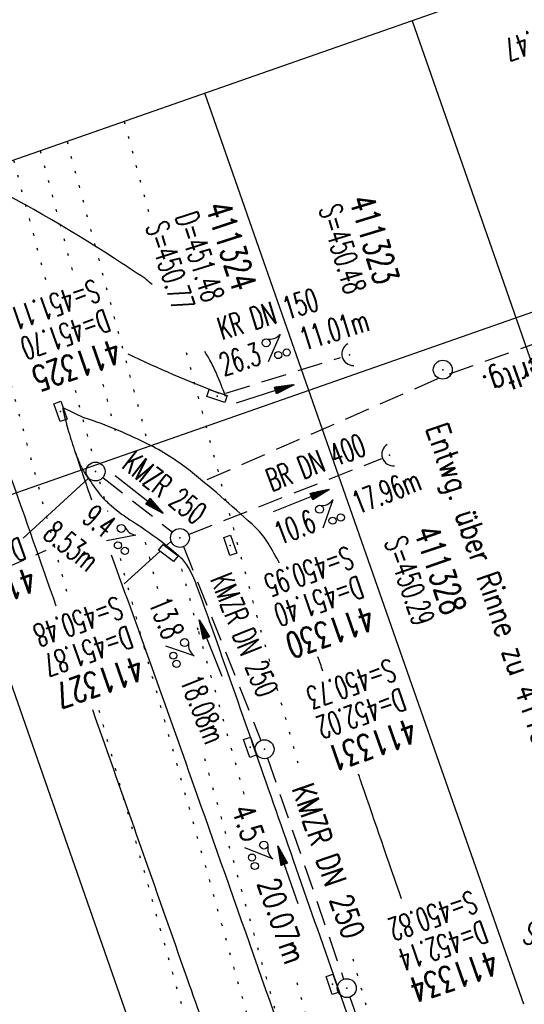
# Model space of a CAD drawing. Extents: x 446740 to 447511, y 442825 to 444035.
# Tile 17 of 23: x 446901 to 446941, y 443885 to 443964. Entities that reach past the tile are written whole.
import ezdxf
from ezdxf.enums import TextEntityAlignment as Align

# ---------------------------------------------------------------- set-up
doc = ezdxf.new("R2010")
doc.units = 0
doc.header["$LTSCALE"] = 2
doc.header["$MEASUREMENT"] = 0
for name, pattern in [('AUSGEZOGEN', [0]), ('GESTRICH-X2', [1.5, 1, -0.5]), ('PUNKTX2_STR', [0.6, 0.1, -0.5])]:
    doc.linetypes.add(name, pattern=pattern)
doc.layers.get('0').update_dxf_attribs({"linetype": 'AUSGEZOGEN'})
for name, color, linetype in [('Bahnachse', 7, 'CONTINUOUS'), ('FBR', 8, 'CONTINUOUS'), ('Gleisachsen', 7, 'CONTINUOUS'), ('Ingenieurbauwerke', 15, 'CONTINUOUS'), ('KANAL', 7, 'GESTRICH-X2'), ('PFEIL', 7, 'CONTINUOUS'), ('Planeinteilung', 6, 'CONTINUOUS'), ('RAHMEN', 250, 'AUSGEZOGEN'), ('SCHACHTNR', 6, 'CONTINUOUS'), ('SCHMUTZWASSER', 30, 'GESTRICH-X2'), ('SCHRIFT', 7, 'AUSGEZOGEN'), ('SCHSYMBOL', 7, 'AUSGEZOGEN'), ('STRASSE', 8, 'CONTINUOUS'), ('TEXTO', 4, 'CONTINUOUS'), ('TEXTU', 4, 'CONTINUOUS')]:
    doc.layers.add(name, color=color, linetype=linetype)
doc.styles.add('ROMANS', font='romans.shx', dxfattribs={"width": 0.8})

# ---------------------------------------------------------------- blocks, each defined once
blk = doc.blocks.new('30')
at = {"color": 0}
for p, q in [((-0.75, -0.29), (-0.75, 0.293)), ((-0.75, 0.293), (0.753, 0.293)), ((0.753, 0.293), (0.753, -0.29)), ((0.753, -0.29), (-0.75, -0.29))]:
    blk.add_line(p, q, dxfattribs=at)
blk.add_point((0, 0), dxfattribs=at)
blk = doc.blocks.new('42')
at = {"color": 0}
blk.add_arc((-0.025, -0.311), 0.91, 12.5363, 167.4637, dxfattribs=at)
blk.add_point((0, 0), dxfattribs=at)
blk = doc.blocks.new('PROM')
blk.add_line((1.566, 1.817), (0.019, 0.015))
for centre, radius in [((0.317, 1.51), 0.317), ((0.943, 0.291), 0.283), ((1.645, 0.287), 0.283)]:
    blk.add_circle(centre, radius)
blk.add_arc((0.992, 2.682), 1.033, 239.14139, 303.35492)
blk = doc.blocks.new('PFEIL2')
at = {"color": 0}
for p, q in [((0.88, 0.002), (-2.401, -0.012)), ((0.881, -0.271), (0.879, 0.276)), ((0.879, 0.276), (2.429, 0.009)), ((0.911, 0.27), (0.879, 0.265)), ((0.965, 0.261), (0.879, 0.246)), ((1.019, 0.252), (0.879, 0.228)), ((1.073, 0.242), (0.879, 0.209)), ((1.127, 0.233), (0.879, 0.191)), ((1.181, 0.224), (0.879, 0.172)), ((1.235, 0.214), (0.879, 0.154)), ((1.289, 0.205), (0.879, 0.135)), ((1.343, 0.196), (0.879, 0.117)), ((1.397, 0.187), (0.879, 0.098)), ((1.451, 0.177), (0.879, 0.08)), ((1.505, 0.168), (0.879, 0.061)), ((1.559, 0.159), (0.88, 0.043)), ((1.613, 0.149), (0.88, 0.024)), ((1.668, 0.14), (0.88, 0.006)), ((1.722, 0.131), (0.88, -0.013)), ((1.776, 0.121), (0.88, -0.031)), ((1.83, 0.112), (0.88, -0.05)), ((1.884, 0.103), (0.88, -0.068)), ((1.938, 0.094), (0.88, -0.087)), ((1.992, 0.084), (0.88, -0.105)), ((2.046, 0.075), (0.88, -0.124)), ((2.1, 0.066), (0.88, -0.142)), ((2.154, 0.056), (0.88, -0.161)), ((2.208, 0.047), (0.88, -0.179)), ((2.262, 0.038), (0.881, -0.198)), ((2.316, 0.029), (0.881, -0.216)), ((2.37, 0.019), (0.881, -0.235)), ((2.424, 0.01), (0.881, -0.253)), ((2.429, 0.009), (0.881, -0.271))]:
    blk.add_line(p, q, dxfattribs=at)
blk = doc.blocks.new('GST')
at = {"color": 0}
blk.add_circle((0, 0), 0.75, dxfattribs=at)
blk.add_point((0, 0), dxfattribs=at)
blk = doc.blocks.new('10')
blk.add_blockref('GST', (0, 0))
blk = doc.blocks.new('17')
blk.add_lwpolyline([(-0.755, -1.218), (0.748, -1.218), (0.748, -1.801), (-0.755, -1.801)], close=True)
blk.add_blockref('GST', (0, 0))
blk = doc.blocks.new('1135420')
blk.add_line((0, 297), (0, 0))
at = {"layer": 'RAHMEN'}
blk.add_line((25, 415), (25, 5), dxfattribs=at)

msp = doc.modelspace()

# ---------------------------------------------------------------- linework, layer by layer
at = {"layer": 'Bahnachse', "linetype": 'PUNKTX2_STR'}
for p, q in [((446902.403, 443953.09), (446905.063, 443943.165)), ((446907.371, 443934.549), (446908.447, 443930.532)), ((446910.734, 443921.999), (446911.765, 443918.15)), ((446915.451, 443904.836), (446923.554, 443875.95))]:
    msp.add_line(p, q, dxfattribs=at)
at = {"layer": 'FBR', "flags": 128}
for points in [[(446931.943, 443963.429), (446935.147, 443954.264), (446939.223, 443942.585), (446943.33, 443930.794), (446947.457, 443919.088), (446951.592, 443907.277), (446954.489, 443899.038)], [(446904.187, 443932.717), (446905.892, 443931.897)]]:
    msp.add_lwpolyline(points, dxfattribs=at)
at = {"layer": 'FBR'}
for points in [[(446940.828, 443885.326), (446925.765, 443928.32), (446915.483, 443957.668)], [(446910.106, 443882.099), (446898.23, 443916.033), (446898.216, 443916.093)]]:
    msp.add_lwpolyline(points, dxfattribs=at)
for points in [[(446911.284, 443942.472, 0.010796), (446910.847, 443942.857, 0.029271), (446910.726, 443942.947, 0.001472), (446908.222, 443944.589, 0.028767), (446896.797, 443951.128, 0.133381)], [(446886.761, 443947.616, -0.00727), (446887.303, 443946.701, -0.009651), (446888.18, 443945.1, 0.015724), (446888.73, 443944.123, 0.031866), (446889.444, 443943.098, 0.02056), (446890.709, 443941.635, 0.007148), (446891.611, 443940.702, 0.010934), (446892.223, 443940.113, 0.020227), (446893.008, 443939.446, -0.018977), (446893.847, 443938.738, -0.017488), (446894.727, 443937.877, -0.014667), (446895.709, 443936.785, -0.017448), (446896.455, 443935.839, -0.013756), (446897.325, 443934.583, -0.017608), (446898.099, 443933.3, -0.035159), (446898.417, 443932.62, -0.015015), (446898.697, 443931.822, -0.009743), (446899.066, 443930.573, -0.013189), (446899.415, 443929.157, 0.02745), (446899.602, 443928.482, 0.003274), (446899.997, 443927.335, 0.000024), (446903.648, 443916.955, 0.000142)], [(446909.369, 443936.961, 0.020469), (446916.603, 443933.856)], [(446917.117, 443933.584, 0.016319), (446916.401, 443935.413, 0.027394), (446915.88, 443936.461, 0.001357), (446915.489, 443937.146, 0.021818)], [(446904.187, 443932.717, 0.002502), (446904.221, 443932.481, 0.018117), (446904.227, 443932.449, 0.013937), (446904.597, 443930.992, 0.012403), (446905.098, 443929.378, 0.00285), (446906.481, 443925.362, -0.002156)], [(446921.404, 443920.348, 0.011653), (446920.513, 443921.932, 0.071691), (446919.532, 443923.147, 0.016707), (446914.498, 443927.52, 0.052871), (446911.116, 443929.717, 0.037612), (446905.892, 443931.897)], [(446905.098, 443929.378, 0.025468), (446905.633, 443928.057, 0.041972), (446906.063, 443927.305, 0.006944), (446907.076, 443925.878, 0.034156), (446907.305, 443925.606, 0.011276), (446907.657, 443925.257, 0.011021), (446908.033, 443924.917, 0.038488), (446909.751, 443923.646, -0.02626), (446912.312, 443921.847, -0.007183), (446913.048, 443921.253, -0.013642), (446913.422, 443920.924, -0.071228), (446914.099, 443920.088, -0.046755), (446914.802, 443918.612, -0.002754), (446916.007, 443915.267, -0.000977), (446919.331, 443905.818, 0.000001), (446922.499, 443896.756, 0.000003), (446925.908, 443887.005, 0.000075), (446930.593, 443873.612, -0.000007), (446930.629, 443873.507, -0.041036)], [(446908.036, 443921.012, -0.002085), (446914.822, 443902.04, -0.000356), (446925.144, 443872.73, -0.005768)], [(446924.858, 443911.775, 0.000118), (446924.463, 443912.913, 0.025648)], [(446906.542, 443908.728, 0.00005), (446914.046, 443887.41, 0.000142), (446919.501, 443871.93, -0.002446)], [(446931.108, 443893.681, -0.000955), (446927.963, 443902.785, 0.000083), (446927.687, 443903.589, 0.025648)]]:
    msp.add_lwpolyline(points, format="xyb", dxfattribs=at)
at = {"layer": 'Gleisachsen', "color": 8, "linetype": 'PUNKTX2_STR'}
for p, q in [((446904.533, 443953.835), (446910.865, 443930.204)), ((446900.274, 443952.345), (446902.862, 443942.686)), ((446905.166, 443934.086), (446906.679, 443928.439)), ((446907.11, 443926.829), (446907.747, 443924.454)), ((446908.743, 443920.737), (446910.624, 443913.716)), ((446913.63, 443919.882), (446914.97, 443914.881))]:
    msp.add_line(p, q, dxfattribs=at)
at = {"layer": 'Gleisachsen', "color": 8, "linetype": 'PUNKTX2_STR', "flags": 128}
for points in [[(446914.963, 443914.906), (446918.627, 443901.847)], [(446910.631, 443913.691), (446922.236, 443872.318), (446922.948, 443869.781)], [(446922.78, 443887.039), (446926.731, 443872.955), (446927.28, 443871)]]:
    msp.add_lwpolyline(points, dxfattribs=at)
at = {"layer": 'Ingenieurbauwerke', "color": 8, "linetype": 'PUNKTX2_STR'}
for p, q in [((446909.076, 443955.425), (446911.11, 443947.837)), ((446895.73, 443950.755), (446904.689, 443917.318)), ((446913.993, 443937.074), (446919.607, 443916.123))]:
    msp.add_line(p, q, dxfattribs=at)
at = {"layer": 'Ingenieurbauwerke', "color": 8, "linetype": 'PUNKTX2_STR', "flags": 128}
for points in [[(446919.585, 443916.202), (446922.874, 443904.477)], [(446907.053, 443908.674), (446917.442, 443871.638), (446921.498, 443857.179)], [(446927.237, 443888.925), (446931.526, 443873.635), (446932.839, 443868.951)]]:
    msp.add_lwpolyline(points, dxfattribs=at)
at = {"layer": 'KANAL'}
for p, q in [((446917.156, 443933.844), (446926.25, 443936.688)), ((446914.188, 443922.625), (446929.531, 443928.656)), ((446907.375, 443927.156), (446912.906, 443922.813)), ((446913.781, 443921.656), (446919.938, 443906.25)), ((446920.469, 443904.844), (446926.5, 443887.313))]:
    msp.add_line(p, q, dxfattribs=at)
at = {"layer": 'KANAL', "flags": 128}
msp.add_lwpolyline([(446927, 443885.875), (446931.237, 443873.594), (446932.875, 443868.844)], dxfattribs=at)
at = {"layer": 'SCHACHTNR'}
for p, q in [((446906.199, 443927.08), (446901.054, 443922.322)), ((446912.793, 443922.086), (446912.459, 443921.782)), ((446911.898, 443921.271), (446909.07, 443918.694))]:
    msp.add_line(p, q, dxfattribs=at)
at = {"layer": 'SCHMUTZWASSER', "flags": 128}
for points in [[(446915.675, 443926.978), (446934.612, 443935.272), (446949.296, 443940.487)], [(446893.807, 443917.401), (446902.866, 443921.368)]]:
    msp.add_lwpolyline(points, dxfattribs=at)
at = {"layer": 'STRASSE', "flags": 128}
msp.add_lwpolyline([(447038.709, 443915.867, 0.000011), (447031.122, 443937.667, 0.000037), (447028.833, 443944.241, 0.000505)], format="xyb", dxfattribs=at)

# ---------------------------------------------------------------- block references
at = {"layer": 'PFEIL'}
for p, rotation in [((446920.252, 443933.788), 17.32420000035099), ((446910.261, 443925.795), 321.8092000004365), ((446923.136, 443925.307), 21.45309999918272), ((446915.934, 443913.584), 111.8307999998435), ((446922.078, 443895.587), 108.9912000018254)]:
    msp.add_blockref('PFEIL2', p, dxfattribs=dict(at, rotation=rotation))
at = {"layer": 'Planeinteilung', "linetype": 'Continuous', "rotation": 289.2892292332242}
msp.add_blockref('1135420', (446739.879, 443896.209), dxfattribs=at)
at = {"layer": 'SCHSYMBOL'}
for name, p, rotation in [('42', (446926.96, 443936.9), 105.2039202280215), ('10', (446934.382, 443935.712), 289.2891999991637), ('30', (446916.448, 443933.621), 342.4981317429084), ('30', (446904.004, 443932.394), 289.2891999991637), ('42', (446930.147, 443928.91), 109.2892000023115), ('10', (446906.797, 443927.621), 289.2891999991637), ('17', (446913.5, 443922.348), 322.6204986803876), ('30', (446917.5, 443921.758), 289.2891999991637), ('30', (446919.077, 443905.727), 289.2891999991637), ('10', (446920.224, 443905.563), 289.2891999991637), ('30', (446925.632, 443886.891), 289.2891999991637), ('10', (446926.754, 443886.589), 289.2891999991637)]:
    msp.add_blockref(name, p, dxfattribs=dict(at, rotation=rotation))
at = {"layer": 'TEXTU'}
for p, rotation in [((446920.499, 443936.312), 17.32420000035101), ((446924.854, 443923.102), 21.45309999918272), ((446907.653, 443922.112), 321.8092000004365), ((446912.353, 443913.767), 291.8307999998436), ((446918.643, 443897.754), 288.9912000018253)]:
    msp.add_blockref('PROM', p, dxfattribs=dict(at, rotation=rotation))

# ---------------------------------------------------------------- texts
at = {"layer": 'SCHACHTNR', "style": 'ROMANS'}
for s, height, rotation, width, p in [('S=451.47', 1.8, 199.2892, 0.6, (446945.915, 443964.259)), ('411323', 2, 286.92069, 0.7, (446926.936, 443949.215)), ('D=451.48', 1.8, 287.83712, 0.6, (446913.128, 443947.872)), ('411324', 2, 287.83712, 0.7, (446915.524, 443948.655)), ('S=450.48', 1.8, 286.92069, 0.6, (446924.529, 443948.501)), ('S=450.77', 1.8, 287.83712, 0.6, (446910.764, 443947.118)), ('S=451.11', 1.8, 199.2892, 0.6, (446906.714, 443942.931)), ('D=451.70', 1.8, 199.2892, 0.6, (446907.526, 443940.556)), ('411325', 2, 199.2892, 0.7, (446908.37, 443938.212)), ('S=450.29', 1.8, 288.99767, 0.6, (446929.725, 443922.059)), ('411328', 2, 288.99767, 0.7, (446932.073, 443922.891)), ('D=451.89', 1.8, 199.2892, 0.6, (446900.808, 443922.449)), ('S=450.95', 1.8, 199.2892, 0.6, (446926.853, 443921.729)), ('411326', 2, 199.2892, 0.7, (446901.62, 443920.074)), ('D=451.40', 1.8, 199.2892, 0.6, (446927.665, 443919.385)), ('S=450.48', 1.8, 199.2892, 0.6, (446908.525, 443917.747)), ('411330', 2, 199.2892, 0.7, (446928.509, 443917.01)), ('D=451.87', 1.8, 199.2892, 0.6, (446909.337, 443915.404)), ('411327', 2, 199.2892, 0.7, (446910.181, 443913.029)), ('S=450.73', 1.8, 199.2892, 0.6, (446930.22, 443912.793)), ('D=452.02', 1.8, 199.2892, 0.6, (446931.032, 443910.449)), ('411331', 2, 199.2892, 0.7, (446931.876, 443908.074)), ('S=450.82', 1.8, 199.2892, 0.6, (446936.698, 443894.38)), ('D=452.14', 1.8, 199.2892, 0.6, (446937.541, 443892.005)), ('S=450.62', 1.8, 339.37635, 0.6, (446940.622, 443890.251)), ('411334', 2, 199.2892, 0.7, (446938.354, 443889.661))]:
    msp.add_text(s, height=height, rotation=rotation, dxfattribs=dict(at, width=width)).set_placement(p)
at = {"layer": 'SCHMUTZWASSER', "style": 'ROMANS', "width": 0.8}
msp.add_text('Abwasserltg.', height=1.8, rotation=199.55426, dxfattribs=at).set_placement((446948.552, 443939.08))
at = {"layer": 'SCHRIFT', "style": 'ROMANS', "width": 0.8}
msp.add_text('Entwg. über Rinne zu 411317', height=1.8, rotation=288.7844, dxfattribs=at).set_placement((446933.016, 443931.085))
at = {"layer": 'TEXTO', "style": 'ROMANS'}
for s, rotation, width, p in [('KR DN 150', 17.3242, 0.6, (446920.749, 443939.27)), ('BR DN 400', 21.4531, 0.6, (446924.61, 443927.499)), ('KMZR 250', 321.8092, 0.6, (446911.735, 443925.627)), ('KMZR DN 250', 291.8308, 0.6, (446917.781, 443914.313)), ('KMZR DN 250', 288.9912, 0.75, (446924.438, 443896.406))]:
    msp.add_text(s, height=1.8, rotation=rotation, dxfattribs=dict(at, width=width)).set_placement(p, align=Align.CENTER)
at = {"layer": 'TEXTU', "style": 'ROMANS'}
for s, rotation, width, p in [('11.01m', 17.3242, 0.6, (446923.365, 443937.208)), ('26.3', 17.3242, 0.6, (446916.99, 443935.208)), ('17.96m', 21.4531, 0.6, (446927.639, 443924.2)), ('9.4', 321.8092, 0.6, (446905.631, 443923.695)), ('10.6', 21.4531, 0.6, (446921.452, 443921.762)), ('8.53m', 321.8092, 0.6, (446902.517, 443922.426)), ('13.8', 291.8308, 0.6, (446911.006, 443917.175)), ('18.08m', 291.8308, 0.6, (446913.475, 443910.988)), ('4.5', 288.9912, 0.75, (446917.594, 443900.804)), ('20.07m', 288.9912, 0.75, (446919.625, 443894.929))]:
    msp.add_text(s, height=1.8, rotation=rotation, dxfattribs=dict(at, width=width)).set_placement(p)

doc.saveas('drawing.dxf')
